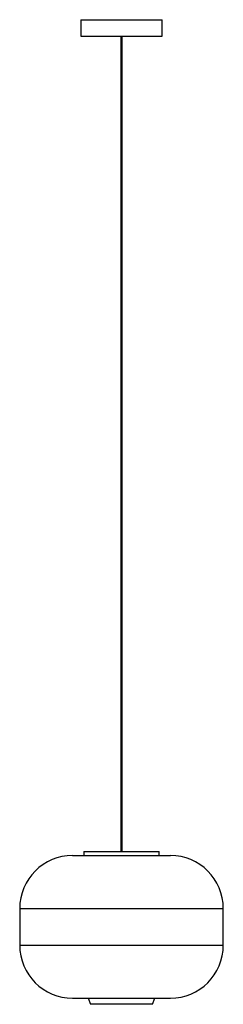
# Model space of a CAD drawing. Header units: millimetres. Extents: x -250 to 250, y -190 to 2225.
import ezdxf

# ---------------------------------------------------------------- set-up
doc = ezdxf.new("R2010")
doc.units = ezdxf.units.MM

msp = doc.modelspace()

# ---------------------------------------------------------------- linework, layer by layer
at = {"color": 7, "linetype": 'Continuous', "lineweight": 25}
for p, q in [((-100, 2225), (-100, 2185)), ((-100, 2225), (100, 2225)), ((100, 2185), (100, 2225)), ((-100, 2185), (100, 2185)), ((-1, 2185), (-1, 185)), ((1, 185), (1, 2185)), ((-120, 175), (120, 175)), ((-92.5, 185), (-92.5, 175)), ((-92.5, 185), (92.5, 185)), ((92.5, 175), (92.5, 185)), ((-250, 45), (-250, -45)), ((-250, 45), (250, 45)), ((250, -45), (250, 45)), ((-250, -45), (250, -45)), ((-120, -175), (120, -175)), ((-81.6, -175), (-76.1, -190)), ((76.1, -190), (-76.1, -190)), ((76.1, -190), (81.6, -175))]:
    msp.add_line(p, q, dxfattribs=at)
for centre, radius, start, end in [((-1, 2185.8), 0.937, 234.7837, 267.5229), ((1, 2185.8), 0.937, 272.4771, 305.2163), ((-120, 45), 130, 90, 180), ((120, 45), 130, 0, 90), ((-120, -45), 130, 180, 270), ((120, -45), 130, 270, 0)]:
    msp.add_arc(centre, radius, start, end, dxfattribs=at)
for points, knots in [([(-1.5, 2185), (-1.5, 2181.4), (-1.5, 2174.6), (-1.5, 2164.9), (-1.5, 2156), (-1.5, 2148.1), (-1.5, 2141.1), (-1.5, 2135), (-1.5, 2129.9), (-1.5, 2125.2), (-1.5, 2120.7), (-1.5, 2116.2), (-1.5, 2106.1), (-1.5, 2090.5), (-1.5, 2068.1), (-1.5, 2044.3), (-1.5, 2019.1), (-1.5, 1987.4), (-1.5, 1949.2), (-1.5, 1904.5), (-1.5, 1864.6), (-1.5, 1829.6), (-1.5, 1799.6), (-1.5, 1769.4), (-1.5, 1739.3), (-1.5, 1709.2), (-1.5, 1679.2), (-1.5, 1649.1), (-1.5, 1617.6), (-1.5, 1584.6), (-1.5, 1550.2), (-1.5, 1515.8), (-1.5, 1481.4), (-1.5, 1447.1), (-1.5, 1412.8), (-1.5, 1377.3), (-1.5, 1340.6), (-1.5, 1302.8), (-1.5, 1264.9), (-1.5, 1227.1), (-1.5, 1184.8), (-1.5, 1138.1), (-1.5, 1087.1), (-1.5, 1036), (-1.5, 985), (-1.5, 933.9), (-1.5, 883.8), (-1.5, 834.6), (-1.5, 786.4), (-1.5, 738.3), (-1.5, 690.1), (-1.5, 642), (-1.5, 593.8), (-1.5, 545.7), (-1.5, 497.5), (-1.5, 449.3), (-1.5, 405.4), (-1.5, 365.8), (-1.5, 330.5), (-1.5, 302.6), (-1.5, 282.5), (-1.5, 272.8), (-1.5, 266.3), (-1.5, 262.7), (-1.5, 259.1), (-1.5, 255.4), (-1.5, 250.7), (-1.5, 244.8), (-1.5, 237.4), (-1.5, 229), (-1.5, 219.5), (-1.5, 209), (-1.5, 197.3), (-1.5, 189.2), (-1.5, 185)], [0, 0, 0, 0, 0.005384, 0.010295, 0.014738, 0.018717, 0.022236, 0.025296, 0.027763, 0.029998, 0.032251, 0.034526, 0.036822, 0.047299, 0.057856, 0.070427, 0.083001, 0.095576, 0.118035, 0.140495, 0.162954, 0.177991, 0.193025, 0.208055, 0.223085, 0.238123, 0.253167, 0.26821, 0.283246, 0.300425, 0.317606, 0.33479, 0.351976, 0.369163, 0.38635, 0.403537, 0.422441, 0.441342, 0.460243, 0.479144, 0.498046, 0.523563, 0.549081, 0.574599, 0.600116, 0.625633, 0.651149, 0.675205, 0.699262, 0.723321, 0.74738, 0.771439, 0.795498, 0.819558, 0.843616, 0.867674, 0.891731, 0.909372, 0.927012, 0.944651, 0.951147, 0.957309, 0.959156, 0.960961, 0.962723, 0.96451, 0.966598, 0.969743, 0.973428, 0.977653, 0.982421, 0.987733, 0.993592, 1, 1, 1, 1]), ([(1.5, 185), (1.5, 189.2), (1.5, 197.2), (1.5, 208.6), (1.5, 218.6), (1.5, 227.3), (1.5, 234.4), (1.5, 240), (1.5, 244.6), (1.5, 249.1), (1.5, 253.6), (1.5, 263.6), (1.5, 279.2), (1.5, 305.7), (1.5, 337.9), (1.5, 378.1), (1.5, 420.7), (1.5, 465.7), (1.5, 515.7), (1.5, 570.8), (1.5, 631), (1.5, 691.2), (1.5, 749.2), (1.5, 805.1), (1.5, 858.9), (1.5, 912.7), (1.5, 966.5), (1.5, 1020.2), (1.5, 1073.9), (1.5, 1127.6), (1.5, 1178), (1.5, 1225.1), (1.5, 1269), (1.5, 1312.8), (1.5, 1356.5), (1.5, 1400.3), (1.5, 1444), (1.5, 1483.1), (1.5, 1517.7), (1.5, 1547.8), (1.5, 1577.9), (1.5, 1608.1), (1.5, 1638.2), (1.5, 1668.2), (1.5, 1698.3), (1.5, 1727.3), (1.5, 1755.3), (1.5, 1782.3), (1.5, 1809.3), (1.5, 1836.2), (1.5, 1865.9), (1.5, 1898.3), (1.5, 1933.5), (1.5, 1965.7), (1.5, 1995.1), (1.5, 2021.5), (1.5, 2048), (1.5, 2070), (1.5, 2087.2), (1.5, 2096.9), (1.5, 2103.5), (1.5, 2107.1), (1.5, 2110.7), (1.5, 2114.4), (1.5, 2119.1), (1.5, 2125), (1.5, 2132.4), (1.5, 2140.8), (1.5, 2150.3), (1.5, 2160.9), (1.5, 2172.6), (1.5, 2180.8), (1.5, 2185)], [0, 0, 0, 0, 0.006383, 0.012099, 0.017151, 0.021542, 0.025274, 0.027744, 0.02998, 0.032235, 0.034512, 0.036809, 0.047291, 0.057851, 0.07671, 0.095569, 0.118021, 0.140475, 0.162929, 0.193003, 0.223077, 0.253151, 0.283225, 0.310076, 0.336925, 0.363774, 0.390625, 0.417477, 0.444329, 0.471182, 0.498033, 0.519904, 0.541773, 0.563641, 0.585511, 0.607385, 0.62926, 0.651134, 0.666172, 0.681208, 0.696242, 0.711274, 0.726308, 0.741349, 0.756393, 0.771434, 0.784903, 0.79837, 0.811838, 0.825309, 0.838783, 0.856429, 0.874077, 0.891724, 0.904958, 0.918191, 0.931422, 0.94465, 0.951145, 0.957306, 0.959152, 0.960956, 0.962717, 0.964501, 0.966584, 0.969722, 0.973401, 0.977621, 0.982386, 0.9877, 0.993569, 1, 1, 1, 1])]:
    msp.add_open_spline(points, degree=3, knots=knots, dxfattribs=at)

doc.saveas('drawing.dxf')
